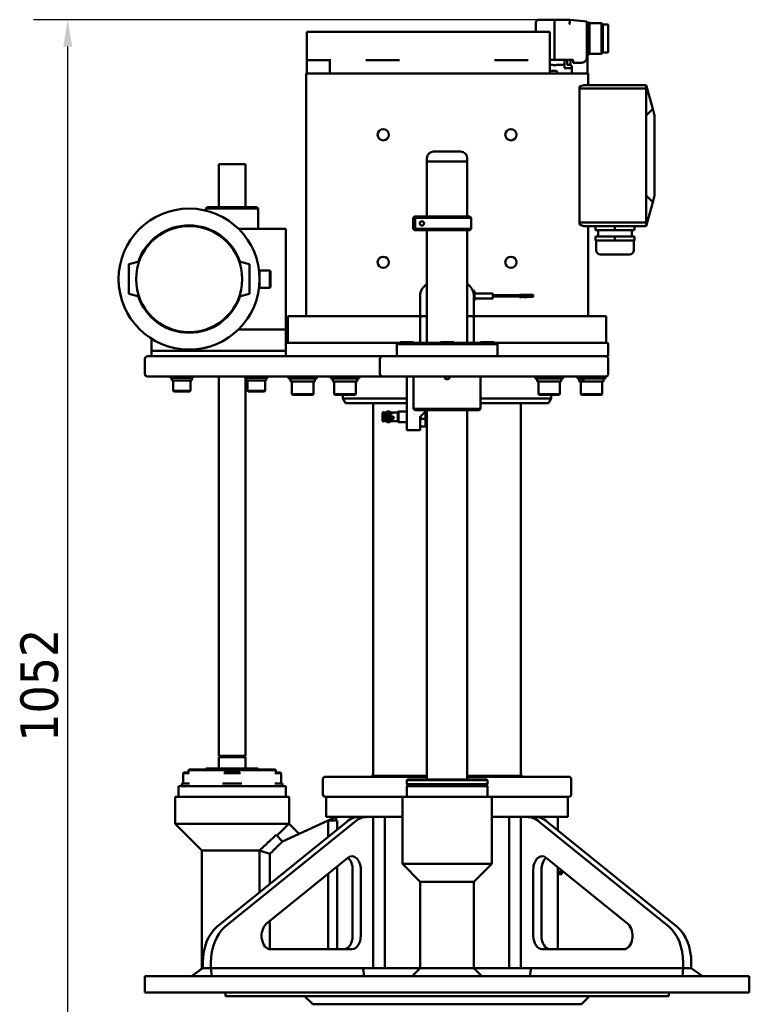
# Model space of a CAD drawing. Header units: millimetres. Extents: x 40 to 4804, y -323 to 2338.
# Tile 14 of 36: x 1481 to 2024, y 742 to 1476. Entities that reach past the tile are written whole.
import ezdxf

# ---------------------------------------------------------------- set-up
doc = ezdxf.new("R2010")
doc.units = ezdxf.units.MM
doc.header["$LTSCALE"] = 8
doc.layers.add('Dimension (ISO)', color=7, linetype='Continuous', lineweight=25)
doc.layers.add('Visible (ISO)', color=7, linetype='Continuous', lineweight=50)
doc.styles.add('Note Text (ISO)', font='tahoma.ttf')
doc.dimstyles.new('Default (ISO)', dxfattribs={"dimscale": 8, "dimtxt": 3.5, "dimasz": 2.5, "dimexe": 3.175, "dimexo": 0, "dimgap": 0.762, "dimtad": 1, "dimtoh": 1, "dimrnd": 1e-08, "dimzin": 0, "dimtxsty": 'Note Text (ISO)', "dimcen": 0.09, "dimdle": 10, "dimclrd": 256, "dimclre": 256, "dimclrt": 256, "dimazin": 0, "dimtfac": 1.001486, "dimtmove": 0, "dimatfit": 3, "dimfxl": 1, "dimtolj": 1, "dimtzin": 0, "dimlwd": -1, "dimlwe": -1, "dimarcsym": 0})

# ---------------------------------------------------------------- blocks, each defined once
blk = doc.blocks.new('*D50')
at = {"layer": 'Defpoints', "color": 0, "transparency": 16777216}
for p in [(1516.96, 1475.56), (1879.29, 1475.56), (1799.34, 423.51)]:
    blk.add_point(p, dxfattribs=at)
at = {"layer": 'Dimension (ISO)', "transparency": 16777216}
for p, q in [((1879.29, 1475.56), (1491.56, 1475.56)), ((1516.96, 443.51), (1516.96, 1455.56)), ((1799.34, 423.51), (1491.56, 423.51))]:
    blk.add_line(p, q, dxfattribs=at)
for points in [[(1513.63, 1455.56), (1520.3, 1455.56), (1516.96, 1475.56)], [(1513.63, 443.51), (1520.3, 443.51), (1516.96, 423.51)]]:
    blk.add_solid(points, dxfattribs=at)
at = {"layer": 'Dimension (ISO)', "transparency": 16777216, "insert": (1481.7, 937.96), "char_height": 28, "attachment_point": 1, "rotation": 90, "style": 'Note Text (ISO)'}
blk.add_mtext('\\A1;1052', dxfattribs=at)

msp = doc.modelspace()

# ---------------------------------------------------------------- linework, layer by layer
at = {"layer": 'Visible (ISO)'}
for p, q in [((1867.879, 1475.558), (1879.288, 1475.558)), ((1890.639, 1475.558), (1879.288, 1475.558)), ((1903.339, 1474.288), (1890.639, 1475.558)), ((1890.639, 1475.558), (1890.639, 1475.558)), ((1903.339, 1463.049), (1903.339, 1474.288)), ((1694.839, 1466.408), (1694.839, 1445.408)), ((1694.839, 1466.408), (1696.692, 1466.408)), ((1713.399, 1466.408), (1696.692, 1466.408)), ((1714.8, 1466.408), (1713.399, 1466.408)), ((1721.493, 1466.408), (1714.8, 1466.408)), ((1721.493, 1466.408), (1723.169, 1466.408)), ((1738.177, 1466.408), (1723.169, 1466.408)), ((1738.985, 1466.408), (1738.177, 1466.408)), ((1743.226, 1466.408), (1738.985, 1466.408)), ((1743.226, 1466.408), (1745.641, 1466.408)), ((1757.607, 1466.408), (1745.641, 1466.408)), ((1757.607, 1466.408), (1759.772, 1466.408)), ((1761.638, 1466.408), (1759.772, 1466.408)), ((1764.45, 1466.408), (1761.638, 1466.408)), ((1784.196, 1466.408), (1764.45, 1466.408)), ((1784.196, 1466.408), (1786.655, 1466.408)), ((1812.022, 1466.408), (1786.655, 1466.408)), ((1812.022, 1466.408), (1814.481, 1466.408)), ((1834.227, 1466.408), (1814.481, 1466.408)), ((1837.039, 1466.408), (1834.227, 1466.408)), ((1838.906, 1466.408), (1837.039, 1466.408)), ((1838.906, 1466.408), (1841.071, 1466.408)), ((1853.037, 1466.408), (1841.071, 1466.408)), ((1853.037, 1466.408), (1855.452, 1466.408)), ((1859.693, 1466.408), (1855.452, 1466.408)), ((1860.5, 1466.408), (1859.693, 1466.408)), ((1875.078, 1466.408), (1860.5, 1466.408)), ((1865.339, 1473.018), (1865.339, 1466.408)), ((1875.078, 1466.408), (1875.971, 1466.408)), ((1875.971, 1435.408), (1875.971, 1466.408)), ((1879.339, 1473.018), (1879.339, 1445.558)), ((1903.339, 1473.058), (1904.339, 1473.058)), ((1904.339, 1450.058), (1904.339, 1473.058)), ((1905.339, 1450.058), (1905.339, 1473.058)), ((1905.339, 1473.058), (1914.339, 1473.058)), ((1914.339, 1450.058), (1914.339, 1473.058)), ((1915.339, 1472.058), (1914.339, 1473.058)), ((1915.339, 1451.058), (1915.339, 1472.058)), ((1915.339, 1472.058), (1919.339, 1472.058)), ((1919.339, 1451.058), (1919.339, 1472.058)), ((1903.339, 1463.049), (1903.339, 1447.368)), ((1696.692, 1445.408), (1694.839, 1445.408)), ((1694.872, 1445.408), (1694.872, 1435.408)), ((1712.738, 1445.408), (1696.692, 1445.408)), ((1711.997, 1445.408), (1711.997, 1435.408)), ((1738.985, 1445.408), (1738.938, 1445.408)), ((1743.226, 1445.408), (1738.985, 1445.408)), ((1745.641, 1445.408), (1743.226, 1445.408)), ((1745.641, 1445.408), (1757.607, 1445.408)), ((1759.772, 1445.408), (1757.607, 1445.408)), ((1759.772, 1445.408), (1761.638, 1445.408)), ((1761.638, 1445.408), (1764.002, 1445.408)), ((1834.675, 1445.408), (1837.039, 1445.408)), ((1837.039, 1445.408), (1838.906, 1445.408)), ((1841.071, 1445.408), (1838.906, 1445.408)), ((1841.071, 1445.408), (1853.037, 1445.408)), ((1855.452, 1445.408), (1853.037, 1445.408)), ((1859.693, 1445.408), (1855.452, 1445.408)), ((1859.739, 1445.408), (1859.693, 1445.408)), ((1879.339, 1445.558), (1875.971, 1445.558)), ((1879.339, 1445.558), (1887.838, 1445.558)), ((1886.739, 1442.058), (1886.739, 1445.558)), ((1887.838, 1445.558), (1893.339, 1445.558)), ((1888.785, 1445.558), (1888.785, 1442.058)), ((1891.339, 1441.79), (1891.339, 1445.558)), ((1893.339, 1445.558), (1893.339, 1443.558)), ((1903.339, 1450.058), (1904.339, 1450.058)), ((1903.839, 1435.408), (1903.839, 1450.058)), ((1905.339, 1450.058), (1914.339, 1450.058)), ((1915.339, 1451.058), (1914.339, 1450.058)), ((1915.339, 1451.058), (1919.339, 1451.058)), ((1880.275, 1437.408), (1875.971, 1437.408)), ((1886.698, 1442.058), (1884.135, 1442.058)), ((1886.698, 1442.058), (1886.698, 1440.058)), ((1886.698, 1442.058), (1886.739, 1442.058)), ((1886.698, 1439.558), (1886.698, 1440.058)), ((1889.339, 1439.558), (1886.698, 1439.558)), ((1888.785, 1442.058), (1889.238, 1442.058)), ((1889.238, 1442.058), (1890.339, 1442.058)), ((1889.339, 1439.558), (1892.339, 1439.558)), ((1892.339, 1440.058), (1892.339, 1439.558)), ((1892.339, 1435.408), (1892.339, 1439.558)), ((1893.339, 1443.558), (1899.529, 1443.558)), ((1694.339, 1435.408), (1696.562, 1435.408)), ((1694.339, 1435.408), (1694.339, 1254.908)), ((1712.918, 1435.408), (1696.562, 1435.408)), ((1714.599, 1435.408), (1712.918, 1435.408)), ((1721.084, 1435.408), (1714.599, 1435.408)), ((1721.084, 1435.408), (1722.847, 1435.408)), ((1737.614, 1435.408), (1722.847, 1435.408)), ((1738.584, 1435.408), (1737.614, 1435.408)), ((1742.743, 1435.408), (1738.584, 1435.408)), ((1742.743, 1435.408), (1745.641, 1435.408)), ((1757.607, 1435.408), (1745.641, 1435.408)), ((1757.607, 1435.408), (1760.205, 1435.408)), ((1761.688, 1435.408), (1760.205, 1435.408)), ((1765.062, 1435.408), (1761.688, 1435.408)), ((1784.067, 1435.408), (1765.062, 1435.408)), ((1784.067, 1435.408), (1786.655, 1435.408)), ((1812.022, 1435.408), (1786.655, 1435.408)), ((1812.022, 1435.408), (1814.61, 1435.408)), ((1833.615, 1435.408), (1814.61, 1435.408)), ((1836.99, 1435.408), (1833.615, 1435.408)), ((1838.473, 1435.408), (1836.99, 1435.408)), ((1838.473, 1435.408), (1841.071, 1435.408)), ((1853.037, 1435.408), (1841.071, 1435.408)), ((1853.037, 1435.408), (1855.935, 1435.408)), ((1860.094, 1435.408), (1855.935, 1435.408)), ((1861.063, 1435.408), (1860.094, 1435.408)), ((1875.83, 1435.408), (1861.063, 1435.408)), ((1875.83, 1435.408), (1877.594, 1435.408)), ((1886.296, 1435.408), (1877.594, 1435.408)), ((1881.275, 1435.408), (1881.275, 1436.408)), ((1887.728, 1435.408), (1886.296, 1435.408)), ((1900.138, 1435.408), (1887.728, 1435.408)), ((1900.138, 1435.408), (1901.71, 1435.408)), ((1903.937, 1435.408), (1901.71, 1435.408)), ((1903.937, 1435.408), (1904.339, 1435.408)), ((1904.339, 1426.908), (1904.339, 1435.408)), ((1901.276, 1426.908), (1897.942, 1425.695)), ((1897.942, 1425.695), (1897.942, 1424.308)), ((1897.942, 1424.308), (1897.942, 1324.508)), ((1897.942, 1424.308), (1947.514, 1424.308)), ((1947.514, 1426.908), (1901.276, 1426.908)), ((1947.514, 1424.308), (1947.514, 1426.908)), ((1952.472, 1409.239), (1947.514, 1426.908)), ((1947.514, 1404.281), (1947.514, 1424.308)), ((1952.472, 1409.239), (1947.514, 1404.281)), ((1953.864, 1404.281), (1952.472, 1409.239)), ((1947.514, 1404.281), (1947.514, 1344.535)), ((1953.864, 1344.535), (1953.864, 1404.281)), ((1784.339, 1369.908), (1784.339, 1372.408)), ((1789.339, 1377.408), (1809.339, 1377.408)), ((1814.339, 1369.908), (1814.339, 1372.408)), ((1649.339, 1367.908), (1629.339, 1367.908)), ((1629.339, 1335.908), (1629.339, 1367.908)), ((1649.339, 1335.908), (1649.339, 1367.908)), ((1784.339, 1369.908), (1814.339, 1369.908)), ((1784.339, 1328.908), (1784.339, 1369.908)), ((1784.339, 1369.908), (1814.339, 1369.908)), ((1814.339, 1328.908), (1814.339, 1369.908)), ((1947.514, 1324.508), (1947.514, 1344.535)), ((1947.514, 1344.535), (1952.472, 1339.577)), ((1952.472, 1339.577), (1953.864, 1344.535)), ((1620.839, 1335.908), (1619.839, 1334.908)), ((1619.839, 1334.908), (1658.839, 1334.908)), ((1619.839, 1334.908), (1619.839, 1333.398)), ((1620.839, 1335.908), (1657.839, 1335.908)), ((1657.839, 1335.908), (1658.839, 1334.908)), ((1658.839, 1334.908), (1658.839, 1319.908)), ((1947.514, 1321.908), (1952.472, 1339.577)), ((1774.099, 1327.908), (1775.099, 1328.908)), ((1774.099, 1319.908), (1774.099, 1327.908)), ((1774.099, 1327.908), (1774.327, 1327.908)), ((1774.327, 1327.908), (1775.327, 1328.908)), ((1774.327, 1319.908), (1774.327, 1327.908)), ((1775.355, 1328.908), (1774.356, 1327.908)), ((1774.356, 1327.908), (1774.584, 1327.908)), ((1774.356, 1327.908), (1774.356, 1319.908)), ((1775.584, 1328.908), (1774.584, 1327.908)), ((1774.584, 1327.908), (1775.598, 1327.908)), ((1774.584, 1327.908), (1774.584, 1319.908)), ((1775.327, 1328.908), (1775.099, 1328.908)), ((1775.327, 1328.908), (1775.355, 1328.908)), ((1775.584, 1328.908), (1775.355, 1328.908)), ((1775.584, 1328.908), (1775.598, 1327.908)), ((1799.581, 1328.908), (1775.584, 1328.908)), ((1775.598, 1327.908), (1799.595, 1327.908)), ((1775.598, 1319.908), (1775.598, 1327.908)), ((1799.581, 1328.908), (1816.339, 1328.908)), ((1817.339, 1327.908), (1799.595, 1327.908)), ((1816.339, 1328.908), (1817.339, 1327.908)), ((1817.339, 1319.908), (1817.339, 1327.908)), ((1679.339, 1319.908), (1644.081, 1319.908)), ((1679.339, 1244.908), (1679.339, 1319.908)), ((1775.099, 1318.908), (1774.099, 1319.908)), ((1774.327, 1319.908), (1774.099, 1319.908)), ((1775.327, 1318.908), (1774.327, 1319.908)), ((1774.356, 1319.908), (1775.355, 1318.908)), ((1774.584, 1319.908), (1774.356, 1319.908)), ((1774.584, 1319.908), (1775.598, 1319.908)), ((1774.584, 1319.908), (1775.584, 1318.908)), ((1775.584, 1318.908), (1775.598, 1319.908)), ((1799.595, 1319.908), (1775.598, 1319.908)), ((1799.595, 1319.908), (1817.339, 1319.908)), ((1816.339, 1318.908), (1817.339, 1319.908)), ((1947.514, 1324.508), (1897.942, 1324.508)), ((1897.942, 1324.508), (1897.942, 1323.121)), ((1897.942, 1323.121), (1901.276, 1321.908)), ((1901.276, 1321.908), (1947.514, 1321.908)), ((1904.339, 1254.908), (1904.339, 1321.908)), ((1909.835, 1321.908), (1909.835, 1318.86)), ((1924.339, 1321.908), (1924.339, 1318.86)), ((1938.842, 1321.908), (1938.842, 1318.86)), ((1947.514, 1321.908), (1947.514, 1324.508)), ((1775.099, 1318.908), (1775.327, 1318.908)), ((1775.355, 1318.908), (1775.327, 1318.908)), ((1775.355, 1318.908), (1775.584, 1318.908)), ((1775.584, 1318.908), (1799.581, 1318.908)), ((1784.339, 1234.908), (1784.339, 1318.908)), ((1816.339, 1318.908), (1799.581, 1318.908)), ((1814.339, 1234.908), (1814.339, 1318.908)), ((1909.835, 1318.86), (1924.339, 1318.86)), ((1909.835, 1314.136), (1924.339, 1314.136)), ((1909.835, 1314.136), (1909.835, 1311.088)), ((1911.839, 1318.86), (1911.839, 1314.136)), ((1924.339, 1318.86), (1938.842, 1318.86)), ((1924.339, 1314.136), (1938.842, 1314.136)), ((1924.339, 1314.136), (1924.339, 1311.088)), ((1936.839, 1318.86), (1936.839, 1314.136)), ((1938.842, 1314.136), (1938.842, 1311.088)), ((1909.835, 1311.088), (1924.339, 1311.088)), ((1910.369, 1311.088), (1910.369, 1303.849)), ((1924.339, 1311.088), (1938.842, 1311.088)), ((1938.309, 1311.088), (1938.309, 1303.849)), ((1913.544, 1300.674), (1935.134, 1300.674)), ((1562.339, 1293.408), (1570.064, 1295.478)), ((1562.339, 1271.408), (1562.339, 1293.408)), ((1652.339, 1293.408), (1644.614, 1295.478)), ((1652.339, 1271.408), (1652.339, 1293.408)), ((1659.839, 1286.408), (1659.686, 1286.408)), ((1659.839, 1276.408), (1659.839, 1288.408)), ((1660.339, 1288.908), (1667.339, 1288.908)), ((1667.339, 1275.908), (1667.339, 1288.908)), ((1667.839, 1288.408), (1667.339, 1288.908)), ((1667.839, 1288.408), (1667.839, 1276.408)), ((1659.839, 1278.408), (1659.686, 1278.408)), ((1660.339, 1275.908), (1667.339, 1275.908)), ((1667.839, 1276.408), (1667.339, 1275.908)), ((1570.064, 1269.338), (1562.339, 1271.408)), ((1644.614, 1269.338), (1652.339, 1271.408)), ((1779.339, 1269.908), (1779.339, 1258.838)), ((1818.557, 1273.785), (1819.839, 1273.703)), ((1819.839, 1269.908), (1819.339, 1269.908)), ((1819.339, 1258.838), (1819.339, 1269.908)), ((1819.839, 1269.908), (1819.839, 1273.703)), ((1819.839, 1271.758), (1833.339, 1271.758)), ((1819.839, 1266.114), (1819.839, 1269.908)), ((1833.339, 1271.758), (1833.339, 1268.058)), ((1853.076, 1270.483), (1833.339, 1270.483)), ((1853.076, 1269.333), (1833.339, 1269.333)), ((1855.111, 1270.808), (1853.423, 1270.808)), ((1855.111, 1269.008), (1853.423, 1269.008)), ((1859.052, 1270.583), (1855.111, 1270.583)), ((1859.052, 1269.233), (1855.111, 1269.233)), ((1856.839, 1270.808), (1856.839, 1270.583)), ((1856.839, 1270.808), (1858.789, 1270.808)), ((1856.839, 1269.233), (1856.839, 1269.008)), ((1856.839, 1269.008), (1858.789, 1269.008)), ((1858.789, 1270.808), (1858.789, 1270.583)), ((1858.789, 1269.233), (1858.789, 1269.008)), ((1859.052, 1270.583), (1863.339, 1270.583)), ((1859.052, 1269.233), (1863.339, 1269.233)), ((1863.339, 1270.583), (1863.339, 1269.233)), ((1819.839, 1268.058), (1833.339, 1268.058)), ((1779.339, 1254.908), (1680.839, 1254.908)), ((1680.839, 1234.908), (1680.839, 1254.908)), ((1779.339, 1258.838), (1779.339, 1252.908)), ((1783.53, 1254.908), (1781.339, 1254.908)), ((1817.339, 1254.908), (1815.147, 1254.908)), ((1819.339, 1252.908), (1819.339, 1258.838)), ((1917.839, 1254.908), (1819.339, 1254.908)), ((1917.839, 1234.908), (1917.839, 1254.908)), ((1779.339, 1252.908), (1779.339, 1252.608)), ((1779.339, 1252.608), (1779.339, 1234.908)), ((1819.339, 1252.608), (1819.339, 1252.908)), ((1819.339, 1234.908), (1819.339, 1252.608)), ((1677.339, 1244.908), (1644.081, 1244.908)), ((1644.081, 1244.908), (1679.339, 1244.908)), ((1679.339, 1228.908), (1679.339, 1244.908)), ((1579.339, 1237.998), (1579.339, 1228.908)), ((1680.339, 1234.908), (1762.839, 1234.908)), ((1762.839, 1234.908), (1761.839, 1233.908)), ((1836.839, 1233.908), (1761.839, 1233.908)), ((1761.839, 1224.908), (1761.839, 1233.908)), ((1762.839, 1234.908), (1835.839, 1234.908)), ((1774.339, 1235.558), (1764.339, 1235.558)), ((1764.339, 1235.558), (1764.339, 1234.958)), ((1764.339, 1234.958), (1774.339, 1234.958)), ((1764.389, 1234.908), (1764.339, 1234.958)), ((1774.289, 1234.908), (1774.339, 1234.958)), ((1774.339, 1235.558), (1774.339, 1234.958)), ((1804.339, 1235.558), (1794.339, 1235.558)), ((1794.339, 1235.558), (1794.339, 1234.958)), ((1794.339, 1234.958), (1804.339, 1234.958)), ((1794.389, 1234.908), (1794.339, 1234.958)), ((1804.289, 1234.908), (1804.339, 1234.958)), ((1804.339, 1235.558), (1804.339, 1234.958)), ((1834.339, 1235.558), (1824.339, 1235.558)), ((1824.339, 1235.558), (1824.339, 1234.958)), ((1824.339, 1234.958), (1834.339, 1234.958)), ((1824.389, 1234.908), (1824.339, 1234.958)), ((1834.289, 1234.908), (1834.339, 1234.958)), ((1834.339, 1235.558), (1834.339, 1234.958)), ((1835.839, 1234.908), (1836.839, 1233.908)), ((1835.839, 1234.908), (1918.339, 1234.908)), ((1836.839, 1224.908), (1836.839, 1233.908)), ((1919.339, 1224.908), (1919.339, 1233.908)), ((1576.339, 1224.908), (1578.74, 1224.908)), ((1578.74, 1224.908), (1579.339, 1224.908)), ((1581.339, 1228.908), (1579.339, 1228.908)), ((1579.339, 1228.908), (1579.339, 1224.908)), ((1579.339, 1228.908), (1581.339, 1228.908)), ((1581.339, 1224.908), (1579.339, 1224.908)), ((1677.339, 1228.908), (1581.339, 1228.908)), ((1581.339, 1228.908), (1677.339, 1228.908)), ((1581.339, 1224.908), (1583.594, 1224.908)), ((1583.594, 1224.908), (1596.546, 1224.908)), ((1644.419, 1224.908), (1596.546, 1224.908)), ((1664.468, 1224.908), (1644.419, 1224.908)), ((1664.468, 1224.908), (1738.398, 1224.908)), ((1679.339, 1228.908), (1677.339, 1228.908)), ((1677.339, 1228.908), (1679.339, 1228.908)), ((1679.339, 1224.908), (1679.339, 1228.908)), ((1751.339, 1224.908), (1738.398, 1224.908)), ((1751.339, 1224.908), (1799.339, 1224.908)), ((1799.339, 1224.908), (1868.976, 1224.908)), ((1905.358, 1224.908), (1868.976, 1224.908)), ((1905.358, 1224.908), (1919.339, 1224.908)), ((1574.339, 1211.908), (1574.339, 1222.908)), ((1749.339, 1222.908), (1749.339, 1211.908)), ((1919.339, 1211.908), (1919.339, 1222.908)), ((1578.74, 1209.908), (1576.339, 1209.908)), ((1596.546, 1209.908), (1578.74, 1209.908)), ((1593.339, 1209.908), (1593.339, 1208.808)), ((1596.546, 1209.908), (1644.419, 1209.908)), ((1610.339, 1209.908), (1610.339, 1208.808)), ((1629.339, 927.485), (1629.339, 1209.908)), ((1644.419, 1209.908), (1664.468, 1209.908)), ((1648.839, 1209.908), (1648.839, 1208.808)), ((1738.398, 1209.908), (1664.468, 1209.908)), ((1665.839, 1209.908), (1665.839, 1208.808)), ((1681.339, 1209.908), (1681.339, 1208.458)), ((1702.339, 1209.908), (1702.339, 1208.458)), ((1712.825, 1209.908), (1712.825, 1208.458)), ((1733.825, 1209.908), (1733.825, 1208.458)), ((1738.398, 1209.908), (1751.339, 1209.908)), ((1799.339, 1209.908), (1751.339, 1209.908)), ((1769.339, 1209.908), (1769.339, 1179.908)), ((1774.339, 1209.908), (1774.339, 1185.908)), ((1868.976, 1209.908), (1799.339, 1209.908)), ((1824.339, 1209.908), (1824.339, 1185.908)), ((1864.853, 1209.908), (1864.853, 1208.458)), ((1868.976, 1209.908), (1911.904, 1209.908)), ((1885.853, 1209.908), (1885.853, 1208.458)), ((1896.339, 1209.908), (1896.339, 1208.458)), ((1917.339, 1209.908), (1911.904, 1209.908)), ((1917.339, 1209.908), (1917.339, 1208.458)), ((1610.339, 1208.808), (1593.339, 1208.808)), ((1594.389, 1208.808), (1594.389, 1206.808)), ((1609.272, 1206.808), (1594.389, 1206.808)), ((1595.339, 1206.308), (1595.339, 1199.308)), ((1608.339, 1206.308), (1608.339, 1199.308)), ((1609.272, 1206.808), (1609.272, 1208.808)), ((1665.839, 1208.808), (1648.839, 1208.808)), ((1649.339, 927.485), (1649.339, 1208.808)), ((1649.889, 1208.808), (1649.889, 1206.808)), ((1664.772, 1206.808), (1649.889, 1206.808)), ((1650.839, 1206.308), (1650.839, 1199.308)), ((1663.839, 1206.308), (1663.839, 1199.308)), ((1664.772, 1206.808), (1664.772, 1208.808)), ((1702.339, 1208.458), (1681.339, 1208.458)), ((1682.789, 1208.458), (1682.789, 1206.258)), ((1700.889, 1206.258), (1682.789, 1206.258)), ((1683.839, 1205.758), (1683.839, 1196.758)), ((1699.839, 1205.758), (1699.839, 1196.758)), ((1700.889, 1208.458), (1700.889, 1206.258)), ((1733.825, 1208.458), (1712.825, 1208.458)), ((1714.275, 1208.458), (1714.275, 1206.258)), ((1732.375, 1206.258), (1714.275, 1206.258)), ((1715.325, 1205.758), (1715.325, 1196.758)), ((1731.325, 1205.758), (1731.325, 1196.758)), ((1732.375, 1208.458), (1732.375, 1206.258)), ((1885.853, 1208.458), (1864.853, 1208.458)), ((1866.319, 1208.458), (1866.319, 1206.258)), ((1884.403, 1206.258), (1866.319, 1206.258)), ((1867.353, 1205.758), (1867.353, 1196.758)), ((1883.353, 1205.758), (1883.353, 1196.758)), ((1884.403, 1208.458), (1884.403, 1206.258)), ((1917.339, 1208.458), (1896.339, 1208.458)), ((1897.789, 1208.458), (1897.789, 1206.258)), ((1900.062, 1206.258), (1897.789, 1206.258)), ((1898.839, 1205.758), (1898.839, 1196.758)), ((1900.062, 1206.258), (1900.062, 1208.458)), ((1900.84, 1206.258), (1900.062, 1206.258)), ((1900.84, 1208.458), (1900.84, 1206.258)), ((1915.889, 1206.258), (1900.84, 1206.258)), ((1914.839, 1205.758), (1914.839, 1196.758)), ((1915.889, 1208.458), (1915.889, 1206.258)), ((1595.339, 1199.308), (1608.339, 1199.308)), ((1595.839, 1198.808), (1595.339, 1199.308)), ((1607.839, 1198.808), (1595.839, 1198.808)), ((1607.839, 1198.808), (1608.339, 1199.308)), ((1650.839, 1199.308), (1663.839, 1199.308)), ((1651.339, 1198.808), (1650.839, 1199.308)), ((1663.339, 1198.808), (1651.339, 1198.808)), ((1663.339, 1198.808), (1663.839, 1199.308)), ((1683.839, 1196.758), (1699.839, 1196.758)), ((1684.339, 1196.258), (1683.839, 1196.758)), ((1699.339, 1196.258), (1684.339, 1196.258)), ((1699.339, 1196.258), (1699.839, 1196.758)), ((1715.325, 1196.758), (1731.325, 1196.758)), ((1715.825, 1196.258), (1715.325, 1196.758)), ((1730.825, 1196.258), (1715.825, 1196.258)), ((1721.839, 1196.258), (1721.839, 1193.372)), ((1730.825, 1196.258), (1731.325, 1196.758)), ((1867.353, 1196.758), (1883.353, 1196.758)), ((1867.853, 1196.258), (1867.353, 1196.758)), ((1882.853, 1196.258), (1867.853, 1196.258)), ((1876.839, 1196.258), (1876.839, 1193.372)), ((1882.853, 1196.258), (1883.353, 1196.758)), ((1898.839, 1196.758), (1914.839, 1196.758)), ((1899.339, 1196.258), (1898.839, 1196.758)), ((1914.339, 1196.258), (1899.339, 1196.258)), ((1914.339, 1196.258), (1914.839, 1196.758)), ((1721.839, 1193.372), (1769.339, 1193.372)), ((1723.839, 1189.908), (1721.839, 1193.372)), ((1769.339, 1189.908), (1723.839, 1189.908)), ((1744.339, 912.458), (1744.339, 1189.908)), ((1824.339, 1193.372), (1876.839, 1193.372)), ((1874.839, 1189.908), (1824.339, 1189.908)), ((1854.339, 912.458), (1854.339, 1189.908)), ((1874.839, 1189.908), (1876.839, 1193.372)), ((1751.163, 1183.158), (1752.623, 1183.358)), ((1751.163, 1183.158), (1751.163, 1176.658)), ((1752.623, 1183.358), (1752.623, 1176.458)), ((1752.739, 1183.108), (1752.623, 1183.358)), ((1752.739, 1183.108), (1752.739, 1176.708)), ((1752.739, 1183.108), (1754.163, 1183.108)), ((1754.163, 1183.294), (1754.776, 1183.908)), ((1754.163, 1183.294), (1754.163, 1176.521)), ((1754.776, 1183.908), (1754.776, 1175.908)), ((1754.776, 1183.908), (1756.549, 1183.908)), ((1756.549, 1183.908), (1756.549, 1175.908)), ((1757.163, 1183.294), (1756.549, 1183.908)), ((1757.163, 1183.294), (1757.163, 1176.521)), ((1757.163, 1183.108), (1757.959, 1183.108)), ((1758.044, 1182.758), (1759.281, 1182.758)), ((1759.366, 1183.108), (1762.663, 1183.108)), ((1762.663, 1183.294), (1763.276, 1183.908)), ((1762.663, 1183.294), (1762.663, 1176.521)), ((1763.276, 1183.908), (1763.276, 1175.908)), ((1763.276, 1183.908), (1769.339, 1183.908)), ((1774.339, 1185.908), (1824.339, 1185.908)), ((1775.339, 1184.908), (1774.339, 1185.908)), ((1823.339, 1184.908), (1775.339, 1184.908)), ((1779.339, 1179.908), (1784.339, 1184.908)), ((1783.339, 1183.908), (1783.339, 1181.827)), ((1783.339, 1183.908), (1784.339, 1183.908)), ((1783.339, 1181.827), (1783.339, 1175.489)), ((1784.339, 909.908), (1784.339, 1184.908)), ((1814.339, 909.908), (1814.339, 1184.908)), ((1823.339, 1184.908), (1824.339, 1185.908)), ((1751.163, 1176.658), (1752.623, 1176.458)), ((1752.739, 1176.708), (1752.623, 1176.458)), ((1752.739, 1176.708), (1754.163, 1176.708)), ((1754.163, 1176.521), (1754.776, 1175.908)), ((1754.776, 1175.908), (1756.549, 1175.908)), ((1757.163, 1176.521), (1756.549, 1175.908)), ((1757.163, 1176.708), (1757.959, 1176.708)), ((1759.366, 1176.708), (1762.663, 1176.708)), ((1762.663, 1176.521), (1763.276, 1175.908)), ((1763.276, 1175.908), (1769.339, 1175.908)), ((1769.339, 1169.908), (1769.339, 1179.908)), ((1779.339, 1179.908), (1779.339, 1169.908)), ((1779.339, 1173.408), (1779.383, 1173.242)), ((1779.608, 1178.241), (1783.069, 1178.241)), ((1783.339, 1173.408), (1783.294, 1173.242)), ((1783.339, 1175.908), (1784.339, 1175.908)), ((1783.339, 1175.489), (1783.339, 1173.408)), ((1769.339, 1169.908), (1779.339, 1169.908)), ((1779.608, 1172.737), (1783.069, 1172.737)), ((1649.339, 927.485), (1629.339, 927.485)), ((1630.339, 926.908), (1629.339, 927.485)), ((1630.339, 926.908), (1629.339, 926.331)), ((1629.339, 917.908), (1629.339, 926.331)), ((1629.339, 926.331), (1649.339, 926.331)), ((1648.339, 926.908), (1630.339, 926.908)), ((1648.339, 926.908), (1649.339, 927.485)), ((1648.339, 926.908), (1649.339, 926.331)), ((1649.339, 917.908), (1649.339, 926.331)), ((1607.339, 917.269), (1606.839, 916.769)), ((1671.839, 916.769), (1606.839, 916.769)), ((1606.839, 916.769), (1606.839, 914.908)), ((1607.339, 917.269), (1671.339, 917.269)), ((1658.839, 917.908), (1619.839, 917.908)), ((1619.839, 917.269), (1619.839, 917.908)), ((1658.839, 917.269), (1658.839, 917.908)), ((1671.339, 917.269), (1671.839, 916.769)), ((1671.839, 916.769), (1671.839, 914.908)), ((1603.339, 914.908), (1602.839, 914.408)), ((1607.439, 914.408), (1602.839, 914.408)), ((1602.839, 907.408), (1602.839, 914.408)), ((1603.339, 914.908), (1607.335, 914.908)), ((1645.555, 914.408), (1633.123, 914.408)), ((1633.683, 914.908), (1644.994, 914.908)), ((1675.839, 914.408), (1671.239, 914.408)), ((1671.343, 914.908), (1675.339, 914.908)), ((1675.339, 914.908), (1675.839, 914.408)), ((1675.839, 907.408), (1675.839, 914.408)), ((1706.839, 898.908), (1706.839, 909.908)), ((1708.839, 911.908), (1784.339, 911.908)), ((1743.1, 912.458), (1743.003, 911.908)), ((1784.339, 912.458), (1743.1, 912.458)), ((1769.839, 909.908), (1769.339, 909.408)), ((1829.339, 909.408), (1769.339, 909.408)), ((1769.339, 909.408), (1769.339, 906.408)), ((1769.839, 909.908), (1828.839, 909.908)), ((1855.578, 912.458), (1814.339, 912.458)), ((1814.339, 911.908), (1889.839, 911.908)), ((1828.839, 909.908), (1829.339, 909.408)), ((1829.339, 909.408), (1829.339, 906.408)), ((1855.578, 912.458), (1855.674, 911.908)), ((1891.839, 898.908), (1891.839, 909.908)), ((1679.339, 904.908), (1599.339, 904.908)), ((1599.339, 896.908), (1599.339, 904.908)), ((1607.66, 906.908), (1601.889, 906.908)), ((1601.889, 906.908), (1601.889, 904.908)), ((1646.597, 906.908), (1632.08, 906.908)), ((1676.789, 906.908), (1671.018, 906.908)), ((1676.789, 906.908), (1676.789, 904.908)), ((1679.339, 896.908), (1679.339, 904.908)), ((1769.339, 906.408), (1829.339, 906.408)), ((1769.839, 905.908), (1769.339, 906.408)), ((1770.339, 905.908), (1769.339, 904.908)), ((1829.339, 904.908), (1769.339, 904.908)), ((1769.339, 896.908), (1769.339, 904.908)), ((1828.839, 905.908), (1769.839, 905.908)), ((1828.339, 905.908), (1829.339, 904.908)), ((1828.839, 905.908), (1829.339, 906.408)), ((1829.339, 896.908), (1829.339, 904.908)), ((1681.839, 896.908), (1596.839, 896.908)), ((1596.839, 876.908), (1596.839, 896.908)), ((1681.839, 876.908), (1681.839, 896.908)), ((1766.089, 896.908), (1708.839, 896.908)), ((1709.339, 881.908), (1709.339, 896.908)), ((1832.589, 896.908), (1766.089, 896.908)), ((1766.089, 846.908), (1766.089, 896.908)), ((1889.839, 896.908), (1832.589, 896.908)), ((1832.589, 846.908), (1832.589, 896.908)), ((1889.339, 881.908), (1889.339, 896.908)), ((1716.839, 881.908), (1676.851, 863.732)), ((1733.981, 881.908), (1709.339, 881.908)), ((1716.839, 879.225), (1716.839, 881.908)), ((1740.019, 881.908), (1733.981, 881.908)), ((1743.371, 881.908), (1740.019, 881.908)), ((1766.089, 881.908), (1743.371, 881.908)), ((1744.36, 769.408), (1744.36, 881.908)), ((1753.142, 769.408), (1753.142, 881.908)), ((1855.307, 881.908), (1832.589, 881.908)), ((1845.535, 881.908), (1845.535, 769.408)), ((1854.317, 881.908), (1854.317, 769.408)), ((1858.659, 881.908), (1855.307, 881.908)), ((1864.696, 881.908), (1858.659, 881.908)), ((1889.339, 881.908), (1864.696, 881.908)), ((1881.839, 871.992), (1881.839, 881.908)), ((1681.839, 876.908), (1596.839, 876.908)), ((1616.839, 856.908), (1596.839, 876.908)), ((1627.986, 799.98), (1724.741, 878.396)), ((1730.779, 878.396), (1634.023, 799.98)), ((1681.839, 876.908), (1681.65, 876.908)), ((1681.839, 876.908), (1689.339, 869.408)), ((1717.444, 879.225), (1710.936, 879.225)), ((1710.936, 867.208), (1710.936, 879.225)), ((1717.444, 872.483), (1717.444, 879.225)), ((1964.654, 799.98), (1867.899, 878.396)), ((1873.936, 878.396), (1970.692, 799.98)), ((1672.063, 868.555), (1676.851, 863.732)), ((1689.229, 869.358), (1676.851, 863.732)), ((1616.839, 856.908), (1659.615, 856.908)), ((1616.839, 856.908), (1616.839, 769.408)), ((1659.615, 856.908), (1667.497, 854.447)), ((1659.615, 856.908), (1659.615, 825.614)), ((1664.757, 802.237), (1725.471, 851.443)), ((1667.497, 854.447), (1667.497, 832.002)), ((1873.207, 851.443), (1933.92, 802.237)), ((1717.444, 783.408), (1717.444, 844.938)), ((1832.589, 846.908), (1766.089, 846.908)), ((1779.339, 833.658), (1766.089, 846.908)), ((1819.339, 833.658), (1832.589, 846.908)), ((1881.839, 844.447), (1881.839, 840.927)), ((1710.936, 783.408), (1710.936, 839.663)), ((1729.074, 793.408), (1729.074, 842.614)), ((1735.112, 842.614), (1735.112, 793.408)), ((1863.566, 793.408), (1863.566, 842.614)), ((1869.604, 842.614), (1869.604, 793.408)), ((1881.839, 840.927), (1884.839, 840.927)), ((1881.839, 839.734), (1881.839, 840.927)), ((1881.839, 783.408), (1881.839, 839.734)), ((1884.839, 839.229), (1881.839, 839.229)), ((1884.839, 840.927), (1884.839, 842.016)), ((1884.839, 840.927), (1884.839, 839.229)), ((1819.339, 833.658), (1779.339, 833.658)), ((1779.339, 769.408), (1779.339, 833.658)), ((1819.339, 769.408), (1819.339, 833.658)), ((1667.497, 804.457), (1667.497, 783.422)), ((1728.551, 783.408), (1667.837, 783.408)), ((1930.84, 783.408), (1870.127, 783.408)), ((1617.544, 769.408), (1617.544, 773.492)), ((1623.581, 773.492), (1623.581, 769.408)), ((1975.096, 769.408), (1975.096, 773.492)), ((1981.134, 773.492), (1981.134, 769.408)), ((1574.339, 763.408), (1574.339, 751.108)), ((1574.339, 763.408), (1594.339, 763.408)), ((1594.339, 763.408), (2004.339, 763.408)), ((1609.079, 763.408), (1617.544, 769.408)), ((1616.839, 769.408), (1615.122, 767.692)), ((1616.839, 769.408), (1617.544, 769.408)), ((1617.544, 769.408), (1623.581, 769.408)), ((1623.581, 769.408), (1736.804, 769.408)), ((1624.173, 763.408), (1623.581, 769.408)), ((1736.752, 769.408), (1736.804, 769.408)), ((1736.804, 769.408), (1779.339, 769.408)), ((1779.339, 769.408), (1736.804, 769.408)), ((1779.339, 769.408), (1773.339, 763.408)), ((1779.339, 769.408), (1814.981, 769.408)), ((1814.981, 769.408), (1819.339, 769.408)), ((1819.339, 769.408), (1825.339, 763.408)), ((1819.339, 769.408), (1861.873, 769.408)), ((1861.873, 769.408), (1819.339, 769.408)), ((1861.873, 769.408), (1861.926, 769.408)), ((1861.873, 769.408), (1975.096, 769.408)), ((1974.504, 763.408), (1975.096, 769.408)), ((1975.096, 769.408), (1981.134, 769.408)), ((1989.598, 763.408), (1981.134, 769.408)), ((2004.339, 763.408), (2024.339, 763.408)), ((2024.339, 751.108), (2024.339, 763.408)), ((1594.339, 751.108), (1574.339, 751.108)), ((1594.339, 751.108), (2004.339, 751.108)), ((1634.339, 748.408), (1634.339, 751.108)), ((1634.339, 748.408), (1654.339, 748.408)), ((1944.339, 748.408), (1654.339, 748.408)), ((1699.339, 742.408), (1693.339, 748.408)), ((1899.339, 742.408), (1905.339, 748.408)), ((1944.339, 748.408), (1964.339, 748.408)), ((1964.339, 748.408), (1964.339, 751.108)), ((2024.339, 751.108), (2004.339, 751.108)), ((1799.339, 742.408), (1699.339, 742.408)), ((1899.339, 742.408), (1799.339, 742.408))]:
    msp.add_line(p, q, dxfattribs=at)
for centre, radius in [((1751.839, 1389.908), 4.188), ((1846.839, 1389.908), 4.188), ((1607.339, 1282.408), 52.5), ((1607.339, 1282.408), 39.5), ((1751.839, 1294.908), 4.188), ((1846.839, 1294.908), 4.188)]:
    msp.add_circle(centre, radius, dxfattribs=at)
for centre, radius, start, end in [((1867.879, 1473.018), 2.54, 90, 180), ((1904.839, 1473.058), 0.5, 0, 180), ((1904.839, 1450.058), 0.5, 180, 0), ((1880.275, 1436.408), 1, 0, 90), ((1890.339, 1440.058), 2, 0, 90), ((1789.339, 1372.408), 5, 90, 180), ((1809.339, 1372.408), 5, 0, 90), ((1607.339, 1282.408), 40, 18.834855, 161.165145), ((1913.544, 1303.849), 3.175, 180, 270), ((1935.134, 1303.849), 3.175, 270, 0), ((1660.339, 1288.408), 0.5, 90, 180), ((1660.339, 1276.408), 0.5, 180, 270), ((1789.339, 1269.908), 10, 120, 180), ((1809.339, 1269.908), 10, 0, 60), ((1607.339, 1282.408), 40, 198.834855, 341.165145), ((1781.339, 1252.908), 2, 90, 180), ((1817.339, 1252.908), 2, 0, 90), ((1680.339, 1233.908), 1, 90, 180), ((1918.339, 1233.908), 1, 0, 90), ((1576.339, 1222.908), 2, 90, 180), ((1751.339, 1222.908), 2, 90, 180), ((1917.339, 1222.908), 2, 0, 90), ((1576.339, 1211.908), 2, 180, 270), ((1751.339, 1211.908), 2, 180, 270), ((1799.339, 1209.908), 2, 180, 0), ((1917.339, 1211.908), 2, 270, 0), ((1595.839, 1206.308), 0.5, 90, 180), ((1607.839, 1206.308), 0.5, 0, 90), ((1651.339, 1206.308), 0.5, 90, 180), ((1663.339, 1206.308), 0.5, 0, 90), ((1684.339, 1205.758), 0.5, 90, 180), ((1699.339, 1205.758), 0.5, 0, 90), ((1715.825, 1205.758), 0.5, 90, 180), ((1730.825, 1205.758), 0.5, 0, 90), ((1867.853, 1205.758), 0.5, 90, 180), ((1882.853, 1205.758), 0.5, 0, 90), ((1899.339, 1205.758), 0.5, 90, 180), ((1914.339, 1205.758), 0.5, 0, 90), ((1708.839, 909.908), 2, 90, 180), ((1889.839, 909.908), 2, 0, 90), ((1603.339, 907.408), 0.5, 180, 270), ((1675.339, 907.408), 0.5, 270, 0), ((1708.839, 898.908), 2, 180, 270), ((1889.839, 898.908), 2, 270, 0)]:
    msp.add_arc(centre, radius, start, end, dxfattribs=at)
for centre, major_axis, ratio in [((1780.597, 1323.908), (0, 1.621), 0.9998983), ((1859.052, 1269.908), (0, -0.675), 0.5)]:
    msp.add_ellipse(centre, major_axis=major_axis, ratio=ratio, dxfattribs=at)
for centre, major_axis, ratio, start_param, end_param in [((1853.423, 1269.908), (0, 0.9), 0.5, 0, 3.1415927), ((1855.111, 1269.908), (0, 0.9), 0.5, 5.5604511, 10.1475122), ((1855.111, 1269.908), (0, 0.675), 0.5, 0, 3.1415927), ((1733.981, 851.908), (0, 30), 0.656059, 0, 0.4886922), ((1740.019, 851.908), (0, 30), 0.656059, 0, 0.4886922), ((1858.659, 851.908), (0, 30), 0.656059, 5.7944931, 6.2831853), ((1864.696, 851.908), (0, 30), 0.656059, 5.7944931, 6.2831853), ((1728.551, 842.614), (0, 10), 0.656059, 4.712389, 6.7718775), ((1722.513, 842.614), (0, 10), 0.656059, 4.712389, 5.8050241), ((1870.127, 842.614), (0, 10), 0.656059, 5.7944931, 7.8539816), ((1876.164, 842.614), (0, -10), 0.656059, 3.6197538, 4.712389), ((1637.226, 773.492), (0, -30), 0.656059, 3.6302848, 4.712389), ((1643.263, 773.492), (0, 30), 0.656059, 0.4886922, 1.5707963), ((1667.837, 793.408), (0, -10), 0.656059, 3.6302848, 6.2831853), ((1930.84, 793.408), (0, -10), 0.656059, 0, 2.6529005), ((1955.414, 773.492), (0, -30), 0.656059, 1.5707963, 2.6529005), ((1961.452, 773.492), (0, 30), 0.656059, 4.712389, 5.7944931), ((1722.513, 793.408), (0, -10), 0.656059, 0, 1.5707963), ((1728.551, 793.408), (0, -10), 0.656059, 0, 1.5707963), ((1870.127, 793.408), (0, -10), 0.656059, 4.712389, 6.2831853), ((1876.164, 793.408), (0, -10), 0.656059, 4.712389, 6.2831853)]:
    msp.add_ellipse(centre, major_axis=major_axis, ratio=ratio, start_param=start_param, end_param=end_param, dxfattribs=at)
for points, knots in [([(1879.339, 1473.018), (1879.339, 1473.29), (1879.338, 1473.561), (1879.336, 1473.878), (1879.335, 1473.937), (1879.333, 1474.209), (1879.33, 1474.409), (1879.326, 1474.674), (1879.325, 1474.754), (1879.319, 1475.032), (1879.314, 1475.2), (1879.308, 1475.338), (1879.307, 1475.352), (1879.301, 1475.49), (1879.294, 1475.556), (1879.288, 1475.558), (1879.288, 1475.558), (1879.288, 1475.558)], [-0.39862856, -0.39862856, -0.39862856, -0.39862856, -0.31691416, -0.31691416, -0.29803132, -0.29803132, -0.2285778, -0.2285778, -0.19620107, -0.19620107, -0.10891025, -0.10891025, -0.09827955, -0.09827955, 0, 0, 0.00167004, 0.00167004, 0.00167004, 0.00167004]), ([(1890.639, 1475.558), (1890.652, 1475.557), (1890.663, 1475.48), (1890.677, 1475.114), (1890.676, 1474.839), (1890.663, 1474.242), (1890.632, 1473.864), (1890.599, 1473.333), (1890.61, 1473.127), (1890.609, 1472.887), (1890.604, 1472.784), (1890.587, 1472.631), (1890.58, 1472.581), (1890.567, 1472.506), (1890.562, 1472.481), (1890.554, 1472.444), (1890.552, 1472.432), (1890.547, 1472.414), (1890.546, 1472.408), (1890.544, 1472.398), (1890.543, 1472.395), (1890.542, 1472.391), (1890.542, 1472.389), (1890.541, 1472.387), (1890.541, 1472.386), (1890.54, 1472.384), (1890.54, 1472.384), (1890.54, 1472.383), (1890.54, 1472.383), (1890.54, 1472.383), (1890.54, 1472.383), (1890.54, 1472.383), (1890.54, 1472.383), (1890.54, 1472.383), (1890.54, 1472.383), (1890.54, 1472.383), (1890.54, 1472.383), (1890.54, 1472.383), (1890.54, 1472.383), (1890.54, 1472.383), (1890.54, 1472.383), (1890.54, 1472.383)], [-0.024255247, -0.024255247, -0.024255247, -0.024255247, -0.021639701, -0.021639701, -0.018683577, -0.018683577, -0.013497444, -0.013497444, -0.008031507, -0.008031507, -0.004003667, -0.004003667, -0.002025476, -0.002025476, -0.001043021, -0.001043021, -0.000553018, -0.000553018, -0.000308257, -0.000308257, -0.000185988, -0.000185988, -0.000125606, -0.000125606, -0.000095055, -0.000095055, -0.000038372, -0.000038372, -0.000028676, -0.000028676, -0.000022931, -0.000022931, -0.000018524, -0.000018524, -0.00001467, -0.00001467, -0.000010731, -0.000010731, -0.000006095, -0.000006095, 0, 0, 0, 0]), ([(1899.529, 1443.558), (1899.532, 1443.558), (1899.534, 1443.558), (1899.537, 1443.558), (1899.896, 1443.559), (1900.253, 1443.61), (1900.597, 1443.71), (1900.637, 1443.722), (1900.677, 1443.734), (1900.717, 1443.748), (1901.043, 1443.854), (1901.359, 1444.006), (1901.655, 1444.205), (1901.731, 1444.256), (1901.806, 1444.311), (1901.879, 1444.368), (1902.165, 1444.592), (1902.429, 1444.867), (1902.654, 1445.189), (1902.778, 1445.366), (1902.889, 1445.558), (1902.985, 1445.763), (1903.057, 1445.92), (1903.121, 1446.084), (1903.173, 1446.256), (1903.281, 1446.61), (1903.339, 1446.984), (1903.339, 1447.368)], [-0.00113256, -0.00113256, -0.00113256, -0.00113256, 0, 0, 0, 0.14187779, 0.14187779, 0.14187779, 0.15845675, 0.15845675, 0.15845675, 0.29356865, 0.29356865, 0.29356865, 0.32834051, 0.32834051, 0.32834051, 0.46329412, 0.46329412, 0.46329412, 0.53741965, 0.53741965, 0.53741965, 0.59376157, 0.59376157, 0.59376157, 0.70984506, 0.70984506, 0.70984506, 0.70984506]), ([(1875.971, 1441.99), (1876.501, 1441.948), (1877.044, 1441.897), (1878.177, 1441.816), (1878.767, 1441.79), (1879.339, 1441.79), (1879.91, 1441.79), (1880.501, 1441.816), (1881.681, 1441.9), (1882.27, 1441.957), (1883.286, 1442.033), (1883.718, 1442.058), (1884.135, 1442.058)], [-0.32933767, -0.32933767, -0.32933767, -0.32933767, -0.17147343, -0.17147343, 0, 0, 0, 0.17147343, 0.17147343, 0.34294686, 0.34294686, 0.47544566, 0.47544566, 0.47544566, 0.47544566]), ([(1801.389, 1209.908), (1801.389, 1209.65), (1801.337, 1209.376), (1801.128, 1208.871), (1800.97, 1208.64), (1800.606, 1208.276), (1800.376, 1208.119), (1799.871, 1207.909), (1799.596, 1207.858), (1799.081, 1207.858), (1798.807, 1207.909), (1798.302, 1208.119), (1798.071, 1208.276), (1797.707, 1208.64), (1797.549, 1208.871), (1797.34, 1209.376), (1797.289, 1209.65), (1797.289, 1209.908)], [0.61806398, 0.61806398, 0.61806398, 0.61806398, 0.69532204, 0.69532204, 0.7725801, 0.7725801, 0.84983804, 0.84983804, 0.92709597, 0.92709597, 1.00435391, 1.00435391, 1.08161185, 1.08161185, 1.15886991, 1.15886991, 1.23612797, 1.23612797, 1.23612797, 1.23612797]), ([(1758.663, 1182.65), (1758.536, 1182.65), (1758.402, 1182.664), (1758.156, 1182.717), (1758.044, 1182.755), (1757.867, 1182.833), (1757.79, 1182.878), (1757.688, 1182.962), (1757.663, 1183), (1757.663, 1183.056), (1757.688, 1183.078), (1757.79, 1183.104), (1757.867, 1183.108), (1758.044, 1183.108), (1758.156, 1183.104), (1758.402, 1183.097), (1758.536, 1183.094), (1758.789, 1183.094), (1758.923, 1183.097), (1759.17, 1183.104), (1759.281, 1183.108), (1759.458, 1183.108), (1759.535, 1183.104), (1759.637, 1183.078), (1759.663, 1183.056), (1759.663, 1183.028)], [0, 0, 0, 0, 0.03795144, 0.03795144, 0.07590288, 0.07590288, 0.11384091, 0.11384091, 0.15177894, 0.15177894, 0.18971697, 0.18971697, 0.22765499, 0.22765499, 0.26560644, 0.26560644, 0.30355788, 0.30355788, 0.34150932, 0.34150932, 0.37946076, 0.37946076, 0.41739879, 0.41739879, 0.45533682, 0.45533682, 0.45533682, 0.45533682]), ([(1759.663, 1183.028), (1759.663, 1183), (1759.637, 1182.962), (1759.535, 1182.878), (1759.458, 1182.833), (1759.281, 1182.755), (1759.17, 1182.717), (1758.923, 1182.664), (1758.789, 1182.65), (1758.663, 1182.65)], [0.45533682, 0.45533682, 0.45533682, 0.45533682, 0.49327484, 0.49327484, 0.53121287, 0.53121287, 0.56916431, 0.56916431, 0.60711575, 0.60711575, 0.60711575, 0.60711575]), ([(1758.663, 1180.208), (1758.789, 1180.208), (1758.923, 1180.181), (1759.17, 1180.075), (1759.281, 1179.995), (1759.458, 1179.814), (1759.535, 1179.7), (1759.637, 1179.453), (1759.663, 1179.321), (1759.663, 1179.074), (1759.637, 1178.945), (1759.535, 1178.712), (1759.458, 1178.607), (1759.281, 1178.444), (1759.17, 1178.374), (1758.923, 1178.281), (1758.789, 1178.258), (1758.536, 1178.258), (1758.402, 1178.281), (1758.156, 1178.374), (1758.044, 1178.444), (1757.867, 1178.607), (1757.79, 1178.712), (1757.688, 1178.945), (1757.663, 1179.074), (1757.663, 1179.321), (1757.688, 1179.453), (1757.79, 1179.7), (1757.867, 1179.814), (1758.044, 1179.995), (1758.156, 1180.075), (1758.402, 1180.181), (1758.536, 1180.208), (1758.663, 1180.208)], [0, 0, 0, 0, 0.03795144, 0.03795144, 0.07590288, 0.07590288, 0.11384091, 0.11384091, 0.15177894, 0.15177894, 0.18971697, 0.18971697, 0.22765499, 0.22765499, 0.26560644, 0.26560644, 0.30355788, 0.30355788, 0.34150932, 0.34150932, 0.37946076, 0.37946076, 0.41739879, 0.41739879, 0.45533682, 0.45533682, 0.49327484, 0.49327484, 0.53121287, 0.53121287, 0.56916431, 0.56916431, 0.60711575, 0.60711575, 0.60711575, 0.60711575]), ([(1759.662, 1179.236), (1759.657, 1179.125), (1759.632, 1179.01), (1759.535, 1178.79), (1759.458, 1178.686), (1759.282, 1178.524), (1759.17, 1178.455), (1758.924, 1178.363), (1758.789, 1178.34), (1758.536, 1178.34), (1758.401, 1178.363), (1758.155, 1178.455), (1758.044, 1178.524), (1757.867, 1178.686), (1757.791, 1178.79), (1757.694, 1179.01), (1757.668, 1179.125), (1757.663, 1179.236)], [0.15604854, 0.15604854, 0.15604854, 0.15604854, 0.19009622, 0.19009622, 0.22810669, 0.22810669, 0.26613909, 0.26613909, 0.30417149, 0.30417149, 0.34220389, 0.34220389, 0.38023628, 0.38023628, 0.41824676, 0.41824676, 0.45229443, 0.45229443, 0.45229443, 0.45229443]), ([(1757.959, 1176.708), (1758.047, 1176.708), (1758.157, 1176.712), (1758.402, 1176.719), (1758.536, 1176.722), (1758.663, 1176.722), (1758.789, 1176.722), (1758.923, 1176.719), (1759.168, 1176.712), (1759.278, 1176.708), (1759.366, 1176.708)], [-0.07540003, -0.07540003, -0.07540003, -0.07540003, -0.03795144, -0.03795144, 0, 0, 0, 0.03795144, 0.03795144, 0.07540003, 0.07540003, 0.07540003, 0.07540003]), ([(1780.462, 905.908), (1780.249, 905.856), (1780.043, 905.811), (1779.287, 905.674), (1778.73, 905.633), (1777.892, 905.708), (1777.575, 905.792), (1777.324, 905.908)], [1.87662229, 1.87662229, 1.87662229, 1.87662229, 1.94846124, 1.94846124, 2.15108658, 2.15108658, 2.31038023, 2.31038023, 2.31038023, 2.31038023]), ([(1821.354, 905.908), (1821.24, 905.856), (1821.118, 905.811), (1820.622, 905.674), (1820.143, 905.633), (1819.162, 905.708), (1818.688, 905.792), (1818.216, 905.908)], [1.87662229, 1.87662229, 1.87662229, 1.87662229, 1.94846124, 1.94846124, 2.15108658, 2.15108658, 2.31038023, 2.31038023, 2.31038023, 2.31038023])]:
    msp.add_open_spline(points, degree=3, knots=knots, dxfattribs=at)
for points, degree in [([(1819.839, 1266.114), (1819.672, 1266.104), (1819.505, 1266.093), (1819.339, 1266.083)], 3), ([(1736.804, 769.408), (1737.167, 766.49), (1737.654, 763.408)], 2), ([(1861.024, 763.408), (1861.51, 766.49), (1861.873, 769.408)], 2)]:
    msp.add_open_spline(points, degree=degree, dxfattribs=at)
for points, weights in [([(1783.339, 1181.827), (1783.339, 1180.163), (1783.069, 1178.241)], [1, 1.04314139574, 1.01001874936]), ([(1783.251, 1183.82), (1783.339, 1182.799), (1783.339, 1181.827)], [1.02439908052, 1.02476554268, 1]), ([(1779.339, 1175.489), (1779.339, 1176.766), (1779.608, 1178.241)], [1, 1.04314139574, 1.01001874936]), ([(1779.608, 1172.737), (1779.339, 1174.212), (1779.339, 1175.489)], [1.01001874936, 1.04314139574, 1]), ([(1779.383, 1173.242), (1779.447, 1173.004), (1779.608, 1172.737)], [1.02254096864, 1.02958197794, 1.01001874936]), ([(1779.608, 1178.241), (1779.48, 1179.156), (1779.414, 1179.983)], [1.01001874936, 1.02552760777, 1.02431672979]), ([(1783.069, 1178.241), (1783.339, 1176.766), (1783.339, 1175.489)], [1.01001874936, 1.04314139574, 1]), ([(1783.339, 1175.489), (1783.339, 1174.212), (1783.069, 1172.737)], [1, 1.04314139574, 1.01001874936]), ([(1783.069, 1172.737), (1783.231, 1173.004), (1783.294, 1173.242)], [1.01001874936, 1.02958197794, 1.02254096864]), ([(1672.652, 867.961), (1676.622, 871.902), (1681.65, 876.908)], [1.02419161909, 1.01918148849, 1]), ([(1681.65, 876.908), (1685.13, 873.443), (1689.229, 869.358)], [1, 1.00954602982, 1.01234917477]), ([(1672.063, 868.555), (1664.559, 861.364), (1659.615, 856.908)], [1.02548233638, 1.03803458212, 1]), ([(1676.851, 863.732), (1671.518, 858.428), (1667.497, 854.447)], [1.02457768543, 1.02248476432, 1])]:
    msp.add_rational_spline(points, weights, degree=2, dxfattribs=at)

# ---------------------------------------------------------------- dimensions: what is measured, and where the dimension line sits
at = {"layer": 'Dimension (ISO)'}
dim = msp.add_linear_dim(base=(1516.963, 1475.558), p1=(1799.339, 423.508), p2=(1879.288, 1475.558), angle=90, dimstyle='Default (ISO)', override={"dimgap": 0.762, "dimtoh": 0, "dimdec": 0, "dimtol": 0, "dimlim": 0, "dimtp": 0, "dimtm": 0, "dimtdec": 2, "dimtofl": 0, "dimatfit": 1}, dxfattribs=at)
dim.commit()
dim.dimension.update_dxf_attribs({"geometry": '*D50', "text_midpoint": (1516.963, 977.033), "dimtype": 160})

doc.saveas('drawing.dxf')
